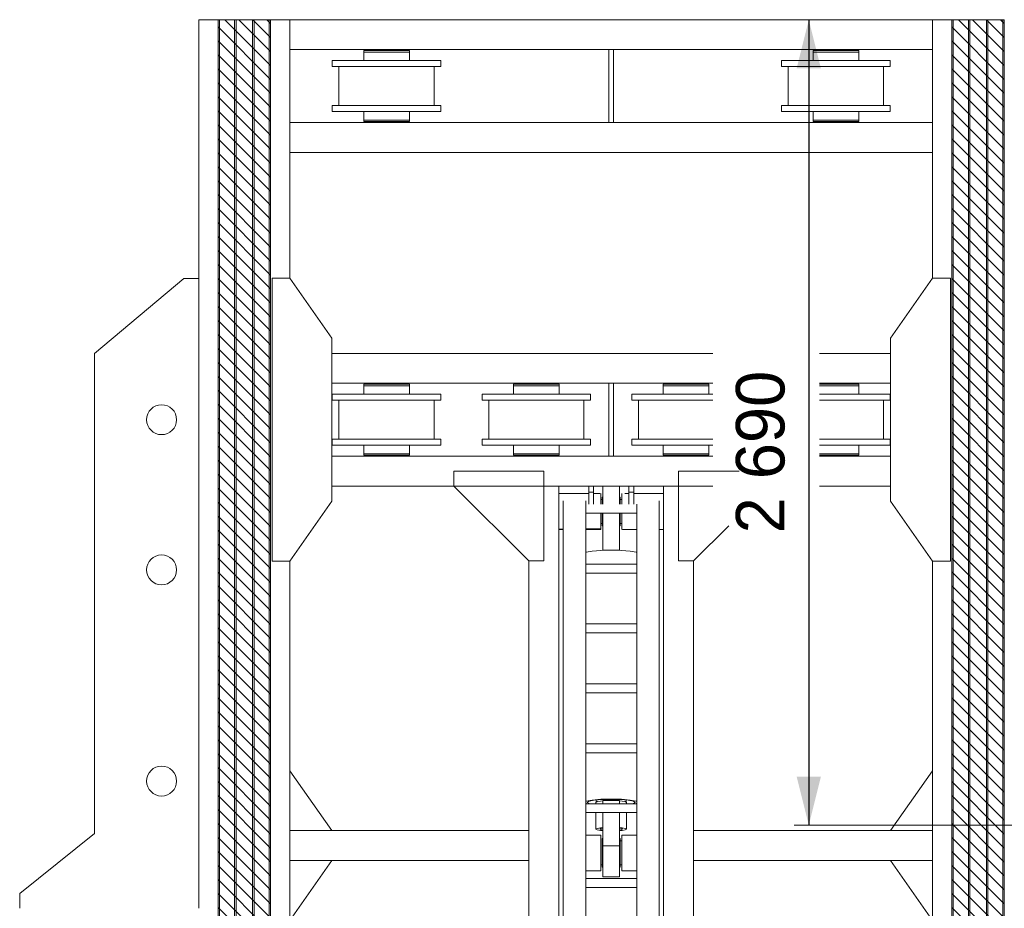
# Model space of a CAD drawing. Header units: millimetres. Extents: x 11264 to 19674, y -752784 to -746844.
# Tile 9 of 56: x 12537 to 13044, y -747993 to -747536. Entities that reach past the tile are written whole.
import ezdxf
from ezdxf.enums import TextEntityAlignment as Align

# ---------------------------------------------------------------- set-up
doc = ezdxf.new("R2010")
doc.units = ezdxf.units.MM
doc.header["$MEASUREMENT"] = 0
doc.linetypes.add('DGN Style 1', pattern=[238.072395, 0.396127, -237.676268])
doc.linetypes.add('DGN Style 6', pattern=[753.433768, 0.396127, -158.450845, 277.288979, -158.450845, 0.396127, -158.450845])
for name, color, linetype, lineweight in [('Main Cradle', 7, 'Continuous', 0), ('Main Cradle Hydraulic Arm Support', 7, 'Continuous', 0), ('Sheave', 7, 'Continuous', 0)]:
    doc.layers.add(name, color=color, linetype=linetype, lineweight=lineweight)
doc.styles.add('Style-ENGINEERING', font='ENGINEERING.shx')
doc.styles.add('Style-ENGINEERING_0', font='ENGINEERING.shx')
doc.dimstyles.new('MetricMM', dxfattribs={"dimtxt": 3, "dimasz": 3, "dimexe": 1.5, "dimexo": 1.5, "dimgap": 1.5, "dimtad": 1, "dimdec": 0, "dimzin": 7, "dimtxsty": 'Style-ENGINEERING_0', "dimcen": 0.09, "dimclrd": 1, "dimclre": 1, "dimclrt": 7, "dimadec": 0, "dimazin": 3, "dimtfac": 1, "dimtdec": 0, "dimtofl": 0, "dimtmove": 0, "dimatfit": 3, "dimfxl": 1, "dimtzin": 7, "dimlwd": -1, "dimlwe": 0, "dimarcsym": 0})

# ---------------------------------------------------------------- blocks, each defined once
blk = doc.blocks.new('*D93')
at = {"color": 1, "linetype": 'Continuous', "lineweight": 0, "transparency": 16777216}
for p, q in [((-2474.46, 2278.47), (-2533.08, 2278.47)), ((-2412.09, 1864.01), (-2533.08, 1864.01))]:
    blk.add_line(p, q, dxfattribs=at)
at = {"color": 1, "linetype": 'Continuous', "transparency": 16777216}
blk.add_line((-2525.58, 2278.47), (-2525.58, 1864.01), dxfattribs=at)
at = {"color": 1, "linetype": 'Continuous', "lineweight": 0, "transparency": 16777216, "extrusion": (0, 0, -1)}
blk.add_solid([(2531.83, 2253.47), (2525.58, 2278.47), (2519.33, 2253.47)], dxfattribs=at)
at = {"color": 1, "linetype": 'Continuous', "lineweight": 0, "transparency": 16777216}
blk.add_solid([(-2519.33, 1889.01), (-2525.58, 1864.01), (-2531.83, 1889.01)], dxfattribs=at)
at = {"layer": 'Defpoints', "color": 7, "linetype": 'Continuous', "lineweight": 0, "transparency": 16777216}
for p in [(-2461.96, 2278.47), (-2525.58, 2071.24), (-2525.58, 1864.01), (-2399.59, 1864.01)]:
    blk.add_point(p, dxfattribs=at)
at = {"color": 7, "linetype": 'Continuous', "lineweight": 0, "transparency": 16777216, "style": 'Style-ENGINEERING'}
blk.add_text('2 690', height=25, rotation=90, dxfattribs=at).set_placement((-2550.58, 2014.16), align=Align.MIDDLE_LEFT)
blk = doc.blocks.new('*U106')
at = {"layer": 'Main Cradle', "color": 7, "linetype": 'Continuous', "lineweight": 0}
for p, q in [((-11.53, 172.95), (-26.94, 172.95)), ((9.11, 172.95), (-9.07, 172.95)), ((26.99, 172.95), (11.58, 172.95)), ((-143.68, -4.34), (-165.25, 26.48)), ((143.72, -4.34), (165.29, 26.48)), ((-165.25, -50.57), (-143.68, -19.75)), ((165.29, -50.57), (143.72, -19.75))]:
    blk.add_line(p, q, dxfattribs=at)
at = {"layer": 'Main Cradle Hydraulic Arm Support', "color": 7, "linetype": 'Continuous', "lineweight": 0}
for p, q in [((-26.94, -180.71), (-26.94, 172.95)), ((-11.53, 169.87), (-11.53, 172.95)), ((-9.07, 172.95), (-11.53, 172.95)), ((-9.07, 172.95), (-9.07, 169.87)), ((9.11, 172.95), (9.11, 169.87)), ((9.11, 172.95), (11.58, 172.95)), ((11.58, 169.87), (11.58, 172.95)), ((26.99, -180.71), (26.99, 172.95)), ((-11.53, 169.1), (-26.94, 169.1)), ((-11.53, 163.59), (-11.53, 169.87)), ((-11.53, 169.87), (-9.07, 169.87)), ((-9.07, 169.87), (-9.07, 163.59)), ((-5.8, 169.1), (-9.07, 169.1)), ((-5.37, 169.1), (-5.45, 169.1)), ((-5.37, 169.1), (-5.37, 168.39)), ((5.41, 168.39), (5.41, 169.1)), ((5.41, 169.1), (5.54, 169.1)), ((7.08, 169.1), (9.11, 169.1)), ((11.58, 169.87), (9.11, 169.87)), ((9.11, 169.87), (9.11, 163.59)), ((11.58, 163.59), (11.58, 169.87)), ((11.58, 169.1), (26.99, 169.1)), ((-24.63, -142.97), (-24.63, 165.25)), ((-13.08, -142.97), (-13.08, 165.25)), ((-4.6, 166.02), (-5.37, 166.02)), ((-5.37, 166.01), (-4.6, 166.01)), ((-4.22, 167.15), (-4.6, 167.15)), ((4.64, 167.15), (4.26, 167.15)), ((5.41, 166.02), (4.64, 166.02)), ((4.64, 166), (5.41, 166)), ((4.64, 166), (5.41, 166)), ((13.12, 158.97), (13.12, 163.59)), ((24.68, -142.97), (24.68, 165.25)), ((13.12, 158.97), (-13.08, 158.97)), ((13.12, 158.97), (13.12, -142.97)), ((-5.37, 153.7), (-4.6, 153.7)), ((-4.6, 153.7), (-5.37, 153.7)), ((-4.6, 153.7), (-5.37, 153.7)), ((-5.37, 153.7), (-4.6, 153.7)), ((-5.37, 153.69), (-4.6, 153.69)), ((-4.22, 152.55), (-4.6, 152.55)), ((4.64, 152.55), (4.26, 152.55)), ((4.64, 153.7), (5.41, 153.7)), ((5.41, 153.7), (4.64, 153.7)), ((4.64, 153.7), (5.41, 153.7)), ((4.64, 153.69), (5.41, 153.69)), ((-24.63, 150.82), (-26.94, 150.76)), ((-26.94, 150.61), (-24.63, 150.61)), ((-24.63, 151.31), (-24.63, 151.31)), ((13.12, 150.61), (5.81, 150.61)), ((24.68, 151.31), (24.68, 151.31)), ((26.99, 150.61), (24.68, 150.61)), ((4.26, 139.97), (-4.22, 139.97)), ((12.83, 138.93), (13.12, 138.76)), ((-42.35, 134.43), (-42.35, -4.34)), ((13.12, 132.78), (-13.08, 132.78)), ((42.4, 134.43), (42.4, -4.34)), ((-13.08, 128.15), (13.12, 128.15)), ((-13.08, 101.96), (13.12, 101.96)), ((13.12, 97.34), (-13.08, 97.34)), ((-13.08, 71.14), (13.12, 71.14)), ((13.12, 66.52), (-13.08, 66.52)), ((-13.08, 40.33), (13.12, 40.33)), ((13.12, 35.7), (-13.08, 35.7)), ((-7.84, 10.2), (-7.84, 9.51)), ((-7.68, 11.34), (-7.68, 10.29)), ((-4.22, 11.15), (-4.22, 9.51)), ((-4.22, 11.15), (4.26, 11.15)), ((4.26, 9.51), (4.26, 11.15)), ((7.73, 10.29), (7.73, 11.34)), ((7.88, 9.51), (7.88, 10.2)), ((12.35, 10.2), (12.35, 10.2)), ((-13.08, 9.51), (13.12, 9.51)), ((13.12, 4.89), (-13.08, 4.89)), ((-7.84, 4.89), (-7.84, -3.57)), ((-4.22, 4.89), (-4.22, -12.18)), ((4.26, -12.18), (4.26, 4.89)), ((7.88, -3.57), (7.88, 4.89)), ((-165.25, -4.34), (-42.35, -4.34)), ((-42.35, -4.34), (-42.35, -19.75)), ((65.88, -4.34), (42.4, -4.34)), ((42.4, -4.34), (42.4, -19.75)), ((165.29, -4.34), (65.88, -4.34)), ((-13.08, -6.63), (-5.36, -6.64)), ((-5.36, -6.87), (-5.37, -6.87)), ((-5.36, -6.64), (-5.36, -6.87)), ((-4.6, -8.46), (-4.22, -8.46)), ((4.26, -8.46), (4.64, -8.46)), ((4.64, -9.64), (5.41, -9.64)), ((5.41, -6.64), (13.12, -6.64)), ((4.26, -12.18), (-4.22, -12.18)), ((4.26, -16.91), (4.26, -12.18)), ((-165.25, -19.75), (-42.35, -19.75)), ((-42.35, -19.75), (-42.35, -143.11)), ((-42.35, -19.75), (-42.35, -19.75)), ((65.88, -19.75), (42.4, -19.75)), ((42.4, -19.75), (42.4, -143.11)), ((42.4, -19.75), (42.4, -19.75)), ((165.29, -19.75), (65.88, -19.75)), ((-4.6, -21.96), (-5.36, -21.96)), ((-4.22, -23.15), (-4.6, -23.15)), ((4.64, -23.15), (4.26, -23.15)), ((5.41, -21.96), (4.64, -21.96)), ((-13.08, -29.01), (13.12, -29.01)), ((13.12, -33.63), (-13.08, -33.63)), ((-13.08, -59.83), (13.12, -59.83)), ((13.12, -64.45), (-13.08, -64.45)), ((-13.08, -90.64), (13.12, -90.64)), ((13.12, -95.27), (-13.08, -95.27)), ((-13.08, -121.46), (13.12, -121.46)), ((13.12, -126.08), (-13.08, -126.08)), ((-24.63, -134.84), (-24.63, -134.84)), ((24.68, -134.84), (24.68, -134.84)), ((-24.63, -173.95), (-24.63, -142.97)), ((-24.63, -142.97), (-13.08, -142.97)), ((-13.08, -173.95), (-13.08, -142.97)), ((13.12, -142.97), (13.12, -173.95)), ((24.68, -142.97), (13.12, -142.97)), ((24.68, -142.97), (24.68, -173.95)), ((-13.08, -150.84), (13.12, -150.84)), ((-26.94, -157), (-26.29, -157)), ((-26.28, -157), (-26.14, -157)), ((-26.13, -157), (-26.12, -157)), ((26.17, -157), (26.18, -157)), ((26.19, -157), (26.33, -157)), ((26.34, -157), (26.99, -157)), ((24.68, -160.35), (24.68, -166.25)), ((24.68, -170.5), (24.68, -170.5)), ((-26.2, -175.49), (-26.94, -175.49)), ((-24.63, -172.39), (-26.12, -172.39)), ((-24.63, -172.39), (-26.12, -172.39)), ((-26.12, -172.41), (-24.63, -172.41)), ((-24.63, -173.95), (-13.08, -173.95)), ((13.12, -173.95), (24.68, -173.95)), ((26.17, -172.41), (24.68, -172.41)), ((24.68, -172.41), (26.17, -172.41)), ((26.99, -175.49), (26.24, -175.49))]:
    blk.add_line(p, q, dxfattribs=at)
at = {"layer": 'Main Cradle Hydraulic Arm Support', "color": 7, "linetype": 'Continuous', "lineweight": 0, "ltscale": 0.154083}
blk.add_line((65.88, -166.6), (79.99, -180.71), dxfattribs=at)
at = {"layer": 'Main Cradle Hydraulic Arm Support', "color": 7, "linetype": 'Continuous', "lineweight": 0, "ltscale": 0.154083, "flags": 128}
for points in [[(-80.87, 180.65), (-34.64, 180.65), (-34.64, 134.43), (-42.35, 134.43), (-80.87, 172.95), (-80.87, 180.65)], [(65.88, 180.65), (34.69, 180.65), (34.69, 134.43), (42.4, 134.43), (60.52, 152.55)], [(-34.64, -180.71), (-34.64, -143.11), (-42.35, -143.11), (-79.95, -180.71)], [(34.69, -180.71), (34.69, -143.11), (42.4, -143.11), (65.88, -166.6)]]:
    blk.add_lwpolyline(points, dxfattribs=at)
at = {"layer": 'Main Cradle Hydraulic Arm Support', "color": 7, "linetype": 'Continuous', "lineweight": 0, "flags": 128}
for points in [[(-4.22, 172.95), (-4.22, 170.78), (-4.22, 166.68), (-4.22, 163.59)], [(4.26, 172.95), (4.26, 170.78), (4.26, 166.68), (4.26, 163.59)], [(-5.37, 168.39), (-5.37, 166.39), (-5.37, 163.59)], [(5.41, 163.59), (5.41, 166.39), (5.41, 168.39)], [(11.58, 169.1), (11.58, 169.1), (11.58, 169.1)], [(-4.6, 163.59), (-4.6, 163.74), (-4.6, 165.85), (-4.6, 167.05), (-4.6, 167.15), (-4.6, 167.15)], [(4.64, 163.59), (4.64, 163.74), (4.64, 165.85), (4.64, 167.05), (4.64, 167.15), (4.64, 167.15)], [(-5.37, 158.97), (-5.37, 156.32), (-5.37, 153.32), (-5.37, 151.31), (-13.08, 151.12)], [(-4.6, 152.55), (-4.6, 153.56), (-4.6, 155.53), (-4.6, 158.15), (-4.6, 158.97)], [(-4.22, 158.97), (-4.22, 139.97), (-4.22, 139.87)], [(4.26, 158.97), (4.26, 139.97), (4.26, 139.87)], [(4.64, 152.55), (4.64, 153.56), (4.64, 155.53), (4.64, 158.15), (4.64, 158.97)], [(5.49, 150.61), (5.41, 150.61), (5.41, 151.31), (5.41, 153.32), (5.41, 156.32), (5.41, 158.97)], [(-13.08, 150.61), (-5.37, 150.61), (-5.37, 151.31), (-13.08, 151.12)], [(12.83, 138.93), (9.83, 139.48), (5.33, 139.85), (0.02, 139.97), (-5.28, 139.85), (-9.78, 139.48), (-12.79, 138.93), (-13.08, 138.76)], [(-4.22, 139.87), (0.02, 139.97), (4.26, 139.87)], [(13.12, 10.67), (12.83, 10.85), (9.83, 11.39), (5.33, 11.76), (0.02, 11.89), (-5.28, 11.76), (-9.78, 11.39), (-12.79, 10.85), (-13.08, 10.67)], [(12.35, 10.2), (11.41, 10.78), (8.74, 11.26), (4.74, 11.59), (0.02, 11.7), (-4.7, 11.59), (-8.69, 11.26), (-11.37, 10.78), (-12.3, 10.2), (-12.3, 10.2)], [(-12.3, 10.2), (-11.37, 9.63), (-10.71, 9.51)], [(-4.22, 10.98), (-5.53, 10.87), (-7.24, 10.56), (-7.84, 10.2), (-7.84, 10.2)], [(7.88, 10.2), (7.28, 10.56), (5.58, 10.87), (4.26, 10.98)], [(10.75, 9.51), (11.41, 9.63), (12.35, 10.2)], [(-13.08, 9.73), (-12.79, 9.56), (-12.52, 9.51)], [(12.57, 9.51), (12.83, 9.56), (13.12, 9.73)], [(-42.35, -4.41), (-42.35, -4.34), (-42.35, -4.34)], [(-4.22, -2.78), (-5.53, -2.89), (-7.24, -3.2), (-7.84, -3.57), (-7.24, -3.93), (-5.53, -4.24), (-4.22, -4.35)], [(-5.83, -3.57), (-5.39, -3.29), (-4.22, -3.08)], [(-4.22, -4.05), (-5.39, -3.84), (-5.83, -3.57)], [(7.88, -3.57), (7.28, -3.2), (5.58, -2.89), (4.26, -2.78)], [(4.26, -3.08), (5.43, -3.29), (5.88, -3.57), (5.43, -3.84), (4.26, -4.05)], [(4.26, -4.35), (5.58, -4.24), (7.28, -3.93), (7.88, -3.57)], [(42.4, -4.34), (42.4, -4.34), (42.4, -4.41)], [(-13.08, -6.71), (-5.36, -6.87), (-5.36, -7.8), (-5.36, -8.46), (-5.36, -11.16), (-5.36, -14.58), (-5.36, -18.18), (-5.36, -21.42), (-5.36, -23.8), (-5.36, -24.97), (-13.08, -24.98)], [(-4.6, -23.15), (-4.6, -22.26), (-4.6, -20.38), (-4.6, -17.81), (-4.6, -14.94), (-4.6, -12.19), (-4.6, -10), (-4.6, -8.68), (-4.6, -8.46)], [(4.64, -23.15), (4.64, -22.26), (4.64, -20.38), (4.64, -17.81), (4.64, -14.94), (4.64, -12.19), (4.64, -10), (4.64, -8.68), (4.64, -8.46)], [(5.42, -6.87), (5.41, -6.87), (5.41, -6.64)], [(13.12, -24.97), (5.41, -24.97), (5.41, -23.8), (5.41, -21.42), (5.41, -18.18), (5.41, -14.58), (5.41, -11.16), (5.41, -8.46), (5.41, -6.87), (13.12, -6.71)], [(4.26, -16.91), (4.26, -21.48), (4.26, -25.2), (4.26, -27.52), (4.26, -28.1), (-4.22, -28.1), (-4.22, -27.52), (-4.22, -25.2), (-4.22, -21.48), (-4.22, -16.91), (-4.22, -12.18)], [(-26.12, -157.71), (-26.12, -159.71), (-26.12, -162.71), (-26.12, -166.25), (-26.12, -169.79), (-26.12, -172.79), (-26.12, -174.79), (-26.12, -175.49), (-26.14, -175.49)], [(26.19, -175.49), (26.17, -175.49), (26.17, -174.79), (26.17, -172.79), (26.17, -169.79), (26.17, -166.25), (26.17, -162.71), (26.17, -159.71), (26.17, -157.71)], [(-24.63, -179.17), (-24.63, -177.14), (-24.63, -173.95)], [(24.68, -173.95), (24.68, -177.14), (24.68, -179.17)]]:
    blk.add_lwpolyline(points, dxfattribs=at)
blk = doc.blocks.new('*U58')
at = {"linetype": 'DGN Style 6', "lineweight": 0}
h = blk.add_hatch(dxfattribs=at)
h.set_pattern_fill('HATCH', color=5, style=0, pattern_type=2)
h.set_pattern_definition([(135, (-2851.809, 1050.6825), (3.595457, 3.595457), [])])
h.paths.add_polyline_path([(-2829.46, 1021.15), (-2829.46, 2278.47), (-2802.5, 2278.47), (-2802.5, 1021.15)])
h = blk.add_hatch(dxfattribs=at)
h.set_pattern_fill('HATCH', color=5, style=0, pattern_type=2)
h.set_pattern_definition([(135, (-2474.3054, 1050.6825), (3.595457, 3.595457), [])])
h.paths.add_polyline_path([(-2451.96, 1021.15), (-2451.96, 2278.47), (-2424.99, 2278.47), (-2424.99, 1021.15)])
at = {"color": 5, "linetype": 'Continuous', "lineweight": 0, "flags": 128}
for points in [[(-2829.46, 1021.15), (-2829.46, 2278.47), (-2802.5, 2278.47), (-2802.5, 1021.15), (-2829.46, 1021.15)], [(-2451.96, 1021.15), (-2451.96, 2278.47), (-2424.99, 2278.47), (-2424.99, 1021.15), (-2451.96, 1021.15)]]:
    blk.add_lwpolyline(points, close=True, dxfattribs=at)
at = {"layer": 'Main Cradle', "color": 7, "linetype": 'Continuous', "lineweight": 0}
for p, q in [((-2829.46, 2278.47), (-2839.46, 2278.47)), ((-2839.46, 2278.47), (-2839.46, 2145.31)), ((-2829.46, 2278.47), (-2829.46, 1021.15)), ((-2829.46, 2278.47), (-2828.75, 2278.47)), ((-2828.75, 2278.47), (-2828.75, 1021.15)), ((-2820.99, 2278.47), (-2828.75, 2278.47)), ((-2820.99, 2278.47), (-2820.99, 1021.15)), ((-2820.99, 2278.47), (-2820.22, 2278.47)), ((-2820.22, 2278.47), (-2820.22, 1021.15)), ((-2811.74, 2278.47), (-2820.22, 2278.47)), ((-2811.74, 2278.47), (-2811.74, 1021.15)), ((-2811.74, 2278.47), (-2810.97, 2278.47)), ((-2810.97, 2278.47), (-2810.97, 1021.15)), ((-2803.21, 2278.47), (-2810.97, 2278.47)), ((-2803.21, 2278.47), (-2803.21, 1021.15)), ((-2803.21, 2278.47), (-2802.5, 2278.47)), ((-2802.5, 2278.47), (-2802.5, 1021.15)), ((-2792.5, 2278.47), (-2802.5, 2278.47)), ((-2792.5, 2278.47), (-2792.5, 2145.46)), ((-2792.5, 2278.47), (-2461.96, 2278.47)), ((-2461.96, 2278.47), (-2461.96, 2145.46)), ((-2461.96, 2278.47), (-2451.96, 2278.47)), ((-2451.96, 2278.47), (-2451.96, 1021.15)), ((-2451.25, 2278.47), (-2451.96, 2278.47)), ((-2451.25, 2278.47), (-2451.25, 1021.15)), ((-2451.25, 2278.47), (-2443.48, 2278.47)), ((-2443.48, 2278.47), (-2443.48, 1021.15)), ((-2442.71, 2278.47), (-2443.48, 2278.47)), ((-2442.71, 2278.47), (-2442.71, 1021.15)), ((-2442.71, 2278.47), (-2434.24, 2278.47)), ((-2434.24, 2278.47), (-2434.24, 1021.15)), ((-2433.47, 2278.47), (-2434.24, 2278.47)), ((-2433.47, 2278.47), (-2433.47, 1021.15)), ((-2433.47, 2278.47), (-2425.7, 2278.47)), ((-2425.7, 2278.47), (-2425.7, 1021.15)), ((-2424.99, 2278.47), (-2425.7, 2278.47)), ((-2792.5, 2263.06), (-2628.46, 2263.06)), ((-2754.53, 2262.6), (-2731.05, 2262.6)), ((-2754.53, 2262.6), (-2748.95, 2262.6)), ((-2754.53, 2262.6), (-2754.53, 2261.83)), ((-2754.53, 2261.83), (-2731.05, 2261.83)), ((-2754.53, 2261.83), (-2731.05, 2261.83)), ((-2754.53, 2261.83), (-2754.53, 2261.83)), ((-2754.53, 2261.83), (-2754.53, 2257.44)), ((-2748.95, 2263.06), (-2748.95, 2262.6)), ((-2736.63, 2262.6), (-2748.95, 2262.6)), ((-2736.63, 2262.6), (-2736.63, 2263.06)), ((-2736.63, 2262.6), (-2731.05, 2262.6)), ((-2736.63, 2262.6), (-2736.63, 2262.6)), ((-2736.63, 2261.83), (-2736.63, 2261.83)), ((-2731.05, 2261.83), (-2731.05, 2262.6)), ((-2731.05, 2257.44), (-2731.05, 2261.83)), ((-2626, 2263.06), (-2461.96, 2263.06)), ((-2523.41, 2262.6), (-2499.92, 2262.6)), ((-2523.41, 2262.6), (-2517.83, 2262.6)), ((-2523.41, 2262.6), (-2523.41, 2261.83)), ((-2523.41, 2261.83), (-2499.92, 2261.83)), ((-2523.41, 2261.83), (-2499.92, 2261.83)), ((-2523.41, 2261.83), (-2523.41, 2261.83)), ((-2523.41, 2261.83), (-2523.41, 2257.44)), ((-2517.83, 2263.06), (-2517.83, 2262.6)), ((-2505.5, 2262.6), (-2517.83, 2262.6)), ((-2505.5, 2262.6), (-2505.5, 2263.06)), ((-2505.5, 2262.6), (-2499.92, 2262.6)), ((-2505.5, 2262.6), (-2505.5, 2262.6)), ((-2505.5, 2261.83), (-2505.5, 2261.83)), ((-2499.92, 2261.83), (-2499.92, 2262.6)), ((-2499.92, 2257.44), (-2499.92, 2261.83)), ((-2770.71, 2257.44), (-2754.53, 2257.44)), ((-2770.71, 2257.44), (-2770.71, 2254.36)), ((-2770.71, 2257.44), (-2714.87, 2257.44)), ((-2770.71, 2254.36), (-2714.87, 2254.36)), ((-2767.29, 2254.36), (-2754.53, 2254.36)), ((-2767.29, 2254.36), (-2767.29, 2234.33)), ((-2767.29, 2254.36), (-2718.29, 2254.36)), ((-2754.53, 2254.36), (-2762.67, 2254.36)), ((-2722.91, 2254.36), (-2762.67, 2254.36)), ((-2731.05, 2257.44), (-2754.53, 2257.44)), ((-2731.05, 2257.44), (-2714.87, 2257.44)), ((-2731.05, 2257.44), (-2731.05, 2257.44)), ((-2731.05, 2254.36), (-2718.29, 2254.36)), ((-2722.91, 2254.36), (-2731.05, 2254.36)), ((-2731.05, 2254.36), (-2731.05, 2254.36)), ((-2718.29, 2234.33), (-2718.29, 2254.36)), ((-2714.87, 2254.36), (-2714.87, 2257.44)), ((-2539.59, 2257.44), (-2523.41, 2257.44)), ((-2539.59, 2257.44), (-2539.59, 2254.36)), ((-2539.59, 2257.44), (-2483.75, 2257.44)), ((-2539.59, 2254.36), (-2483.75, 2254.36)), ((-2536.16, 2254.36), (-2523.41, 2254.36)), ((-2536.16, 2254.36), (-2536.16, 2234.33)), ((-2536.16, 2254.36), (-2487.17, 2254.36)), ((-2523.41, 2254.36), (-2531.54, 2254.36)), ((-2491.79, 2254.36), (-2531.54, 2254.36)), ((-2499.92, 2257.44), (-2523.41, 2257.44)), ((-2499.92, 2257.44), (-2483.75, 2257.44)), ((-2499.92, 2257.44), (-2499.92, 2257.44)), ((-2499.92, 2254.36), (-2487.17, 2254.36)), ((-2491.79, 2254.36), (-2499.92, 2254.36)), ((-2499.92, 2254.36), (-2499.92, 2254.36)), ((-2487.17, 2234.33), (-2487.17, 2254.36)), ((-2483.75, 2254.36), (-2483.75, 2257.44)), ((-2770.71, 2234.33), (-2767.29, 2234.33)), ((-2770.71, 2234.33), (-2770.71, 2231.24)), ((-2770.71, 2234.33), (-2714.87, 2234.33)), ((-2754.53, 2234.33), (-2762.67, 2234.33)), ((-2722.91, 2234.33), (-2731.05, 2234.33)), ((-2718.29, 2234.33), (-2714.87, 2234.33)), ((-2714.87, 2231.24), (-2714.87, 2234.33)), ((-2539.59, 2234.33), (-2536.16, 2234.33)), ((-2539.59, 2234.33), (-2539.59, 2231.24)), ((-2539.59, 2234.33), (-2483.75, 2234.33)), ((-2523.41, 2234.33), (-2531.54, 2234.33)), ((-2491.79, 2234.33), (-2499.92, 2234.33)), ((-2487.17, 2234.33), (-2483.75, 2234.33)), ((-2483.75, 2231.24), (-2483.75, 2234.33)), ((-2770.71, 2231.24), (-2714.87, 2231.24)), ((-2754.53, 2231.24), (-2754.53, 2226.85)), ((-2731.05, 2231.24), (-2731.05, 2231.24)), ((-2731.05, 2226.85), (-2731.05, 2231.24)), ((-2539.59, 2231.24), (-2483.75, 2231.24)), ((-2523.41, 2231.24), (-2523.41, 2226.85)), ((-2499.92, 2231.24), (-2499.92, 2231.24)), ((-2499.92, 2226.85), (-2499.92, 2231.24)), ((-2792.5, 2225.62), (-2628.46, 2225.62)), ((-2754.53, 2226.85), (-2731.05, 2226.85)), ((-2754.53, 2226.85), (-2754.53, 2226.08)), ((-2754.53, 2226.85), (-2731.05, 2226.85)), ((-2754.53, 2226.08), (-2731.05, 2226.08)), ((-2748.95, 2226.08), (-2748.95, 2225.62)), ((-2736.63, 2226.08), (-2736.63, 2226.08)), ((-2736.63, 2225.62), (-2736.63, 2226.08)), ((-2731.05, 2226.85), (-2731.05, 2226.85)), ((-2731.05, 2226.08), (-2731.05, 2226.85)), ((-2626, 2225.62), (-2461.96, 2225.62)), ((-2523.41, 2226.85), (-2499.92, 2226.85)), ((-2523.41, 2226.85), (-2523.41, 2226.08)), ((-2523.41, 2226.85), (-2499.92, 2226.85)), ((-2523.41, 2226.08), (-2499.92, 2226.08)), ((-2517.83, 2226.08), (-2517.83, 2225.62)), ((-2505.5, 2226.08), (-2505.5, 2226.08)), ((-2505.5, 2225.62), (-2505.5, 2226.08)), ((-2499.92, 2226.85), (-2499.92, 2226.85)), ((-2499.92, 2226.08), (-2499.92, 2226.85)), ((-2792.5, 2210.21), (-2461.96, 2210.21)), ((-2770.93, 2106.79), (-2575.01, 2106.79)), ((-2520.01, 2106.79), (-2483.53, 2106.79)), ((-2770.93, 2091.38), (-2628.46, 2091.38)), ((-2754.53, 2090.91), (-2731.05, 2090.91)), ((-2754.53, 2090.91), (-2748.95, 2090.91)), ((-2754.53, 2090.91), (-2754.53, 2090.14)), ((-2754.53, 2090.14), (-2731.05, 2090.14)), ((-2754.53, 2090.14), (-2731.05, 2090.14)), ((-2754.53, 2090.14), (-2754.53, 2090.14)), ((-2754.53, 2090.14), (-2754.53, 2085.75)), ((-2748.95, 2091.38), (-2748.95, 2090.91)), ((-2736.63, 2090.91), (-2748.95, 2090.91)), ((-2736.63, 2090.91), (-2736.63, 2091.38)), ((-2736.63, 2090.91), (-2731.05, 2090.91)), ((-2736.63, 2090.91), (-2736.63, 2090.91)), ((-2736.63, 2090.14), (-2736.63, 2090.14)), ((-2731.05, 2090.14), (-2731.05, 2090.91)), ((-2731.05, 2085.75), (-2731.05, 2090.14)), ((-2677.49, 2090.91), (-2654.01, 2090.91)), ((-2677.49, 2090.91), (-2671.91, 2090.91)), ((-2677.49, 2090.91), (-2677.49, 2090.14)), ((-2677.49, 2090.14), (-2654.01, 2090.14)), ((-2677.49, 2090.14), (-2654.01, 2090.14)), ((-2677.49, 2090.14), (-2677.49, 2090.14)), ((-2677.49, 2090.14), (-2677.49, 2085.75)), ((-2671.91, 2091.38), (-2671.91, 2090.91)), ((-2659.59, 2090.91), (-2671.91, 2090.91)), ((-2659.59, 2090.91), (-2659.59, 2091.38)), ((-2659.59, 2090.91), (-2654.01, 2090.91)), ((-2659.59, 2090.91), (-2659.59, 2090.91)), ((-2659.59, 2090.14), (-2659.59, 2090.14)), ((-2654.01, 2090.14), (-2654.01, 2090.91)), ((-2654.01, 2085.75), (-2654.01, 2090.14)), ((-2626, 2091.38), (-2575.01, 2091.38)), ((-2600.45, 2090.91), (-2576.97, 2090.91)), ((-2600.45, 2090.91), (-2594.87, 2090.91)), ((-2600.45, 2090.91), (-2600.45, 2090.14)), ((-2600.45, 2090.14), (-2576.97, 2090.14)), ((-2600.45, 2090.14), (-2576.97, 2090.14)), ((-2600.45, 2090.14), (-2600.45, 2090.14)), ((-2600.45, 2090.14), (-2600.45, 2085.75)), ((-2594.87, 2091.38), (-2594.87, 2090.91)), ((-2582.54, 2090.91), (-2594.87, 2090.91)), ((-2582.54, 2090.91), (-2582.54, 2091.38)), ((-2582.54, 2090.91), (-2576.97, 2090.91)), ((-2582.54, 2090.91), (-2582.54, 2090.91)), ((-2582.54, 2090.14), (-2582.54, 2090.14)), ((-2576.97, 2090.14), (-2576.97, 2090.91)), ((-2576.97, 2085.75), (-2576.97, 2090.14)), ((-2520.01, 2091.38), (-2483.53, 2091.38)), ((-2520.01, 2090.91), (-2499.92, 2090.91)), ((-2520.01, 2090.91), (-2517.83, 2090.91)), ((-2520.01, 2090.14), (-2499.92, 2090.14)), ((-2520.01, 2090.14), (-2499.92, 2090.14)), ((-2517.83, 2091.38), (-2517.83, 2090.91)), ((-2505.5, 2090.91), (-2517.83, 2090.91)), ((-2505.5, 2090.91), (-2505.5, 2091.38)), ((-2505.5, 2090.91), (-2499.92, 2090.91)), ((-2505.5, 2090.91), (-2505.5, 2090.91)), ((-2505.5, 2090.14), (-2505.5, 2090.14)), ((-2499.92, 2090.14), (-2499.92, 2090.91)), ((-2499.92, 2085.75), (-2499.92, 2090.14)), ((-2770.71, 2085.75), (-2754.53, 2085.75)), ((-2770.71, 2085.75), (-2770.71, 2082.67)), ((-2770.71, 2085.75), (-2714.87, 2085.75)), ((-2770.71, 2082.67), (-2714.87, 2082.67)), ((-2767.29, 2082.67), (-2754.53, 2082.67)), ((-2767.29, 2082.67), (-2767.29, 2062.64)), ((-2767.29, 2082.67), (-2718.29, 2082.67)), ((-2754.53, 2082.67), (-2762.67, 2082.67)), ((-2722.91, 2082.67), (-2762.67, 2082.67)), ((-2731.05, 2085.75), (-2754.53, 2085.75)), ((-2731.05, 2085.75), (-2714.87, 2085.75)), ((-2731.05, 2085.75), (-2731.05, 2085.75)), ((-2731.05, 2082.67), (-2718.29, 2082.67)), ((-2722.91, 2082.67), (-2731.05, 2082.67)), ((-2731.05, 2082.67), (-2731.05, 2082.67)), ((-2718.29, 2062.64), (-2718.29, 2082.67)), ((-2714.87, 2082.67), (-2714.87, 2085.75)), ((-2693.67, 2085.75), (-2677.49, 2085.75)), ((-2693.67, 2085.75), (-2693.67, 2082.67)), ((-2693.67, 2085.75), (-2637.83, 2085.75)), ((-2693.67, 2082.67), (-2637.83, 2082.67)), ((-2690.25, 2082.67), (-2677.49, 2082.67)), ((-2690.25, 2082.67), (-2690.25, 2062.64)), ((-2690.25, 2082.67), (-2641.25, 2082.67)), ((-2677.49, 2082.67), (-2685.63, 2082.67)), ((-2645.87, 2082.67), (-2685.63, 2082.67)), ((-2654.01, 2085.75), (-2677.49, 2085.75)), ((-2654.01, 2085.75), (-2637.83, 2085.75)), ((-2654.01, 2085.75), (-2654.01, 2085.75)), ((-2654.01, 2082.67), (-2641.25, 2082.67)), ((-2645.87, 2082.67), (-2654.01, 2082.67)), ((-2654.01, 2082.67), (-2654.01, 2082.67)), ((-2641.25, 2062.64), (-2641.25, 2082.67)), ((-2637.83, 2082.67), (-2637.83, 2085.75)), ((-2616.63, 2085.75), (-2600.45, 2085.75)), ((-2616.63, 2085.75), (-2616.63, 2082.67)), ((-2616.63, 2085.75), (-2575.01, 2085.75)), ((-2616.63, 2082.67), (-2575.01, 2082.67)), ((-2613.21, 2082.67), (-2600.45, 2082.67)), ((-2613.21, 2082.67), (-2613.21, 2062.64)), ((-2613.21, 2082.67), (-2575.01, 2082.67)), ((-2600.45, 2082.67), (-2608.58, 2082.67)), ((-2575.01, 2082.67), (-2608.58, 2082.67)), ((-2576.97, 2085.75), (-2600.45, 2085.75)), ((-2576.97, 2085.75), (-2575.01, 2085.75)), ((-2576.97, 2085.75), (-2576.97, 2085.75)), ((-2576.97, 2082.67), (-2575.01, 2082.67)), ((-2575.01, 2082.67), (-2576.97, 2082.67)), ((-2576.97, 2082.67), (-2576.97, 2082.67)), ((-2520.01, 2085.75), (-2483.75, 2085.75)), ((-2499.92, 2085.75), (-2520.01, 2085.75)), ((-2520.01, 2082.67), (-2487.17, 2082.67)), ((-2491.79, 2082.67), (-2520.01, 2082.67)), ((-2520.01, 2082.67), (-2483.75, 2082.67)), ((-2499.92, 2085.75), (-2483.75, 2085.75)), ((-2499.92, 2085.75), (-2499.92, 2085.75)), ((-2499.92, 2082.67), (-2487.17, 2082.67)), ((-2491.79, 2082.67), (-2499.92, 2082.67)), ((-2499.92, 2082.67), (-2499.92, 2082.67)), ((-2487.17, 2062.64), (-2487.17, 2082.67)), ((-2483.75, 2082.67), (-2483.75, 2085.75)), ((-2770.71, 2062.64), (-2767.29, 2062.64)), ((-2770.71, 2062.64), (-2770.71, 2059.56)), ((-2770.71, 2062.64), (-2714.87, 2062.64)), ((-2754.53, 2062.64), (-2762.67, 2062.64)), ((-2722.91, 2062.64), (-2731.05, 2062.64)), ((-2718.29, 2062.64), (-2714.87, 2062.64)), ((-2714.87, 2059.56), (-2714.87, 2062.64)), ((-2693.67, 2062.64), (-2690.25, 2062.64)), ((-2693.67, 2062.64), (-2693.67, 2059.56)), ((-2693.67, 2062.64), (-2637.83, 2062.64)), ((-2677.49, 2062.64), (-2685.63, 2062.64)), ((-2645.87, 2062.64), (-2654.01, 2062.64)), ((-2641.25, 2062.64), (-2637.83, 2062.64)), ((-2637.83, 2059.56), (-2637.83, 2062.64)), ((-2616.63, 2062.64), (-2613.21, 2062.64)), ((-2616.63, 2062.64), (-2616.63, 2059.56)), ((-2616.63, 2062.64), (-2575.01, 2062.64)), ((-2600.45, 2062.64), (-2608.58, 2062.64)), ((-2575.01, 2062.64), (-2576.97, 2062.64)), ((-2520.01, 2062.64), (-2483.75, 2062.64)), ((-2491.79, 2062.64), (-2499.92, 2062.64)), ((-2487.17, 2062.64), (-2483.75, 2062.64)), ((-2483.75, 2059.56), (-2483.75, 2062.64)), ((-2770.71, 2059.56), (-2714.87, 2059.56)), ((-2754.53, 2059.56), (-2754.53, 2055.17)), ((-2731.05, 2059.56), (-2731.05, 2059.56)), ((-2731.05, 2055.17), (-2731.05, 2059.56)), ((-2693.67, 2059.56), (-2637.83, 2059.56)), ((-2677.49, 2059.56), (-2677.49, 2055.17)), ((-2654.01, 2059.56), (-2654.01, 2059.56)), ((-2654.01, 2055.17), (-2654.01, 2059.56)), ((-2616.63, 2059.56), (-2575.01, 2059.56)), ((-2600.45, 2059.56), (-2600.45, 2055.17)), ((-2576.97, 2059.56), (-2576.97, 2059.56)), ((-2576.97, 2055.17), (-2576.97, 2059.56)), ((-2520.01, 2059.56), (-2483.75, 2059.56)), ((-2499.92, 2059.56), (-2499.92, 2059.56)), ((-2499.92, 2055.17), (-2499.92, 2059.56)), ((-2770.93, 2053.93), (-2628.46, 2053.93)), ((-2754.53, 2055.17), (-2731.05, 2055.17)), ((-2754.53, 2055.17), (-2754.53, 2054.4)), ((-2754.53, 2055.17), (-2731.05, 2055.17)), ((-2754.53, 2054.4), (-2731.05, 2054.4)), ((-2748.95, 2054.4), (-2748.95, 2053.93)), ((-2736.63, 2054.4), (-2736.63, 2054.4)), ((-2736.63, 2053.93), (-2736.63, 2054.4)), ((-2731.05, 2055.17), (-2731.05, 2055.17)), ((-2731.05, 2054.4), (-2731.05, 2055.17)), ((-2677.49, 2055.17), (-2654.01, 2055.17)), ((-2677.49, 2055.17), (-2677.49, 2054.4)), ((-2677.49, 2055.17), (-2654.01, 2055.17)), ((-2677.49, 2054.4), (-2654.01, 2054.4)), ((-2671.91, 2054.4), (-2671.91, 2053.93)), ((-2659.59, 2054.4), (-2659.59, 2054.4)), ((-2659.59, 2053.93), (-2659.59, 2054.4)), ((-2654.01, 2055.17), (-2654.01, 2055.17)), ((-2654.01, 2054.4), (-2654.01, 2055.17)), ((-2626, 2053.93), (-2575.01, 2053.93)), ((-2600.45, 2055.17), (-2576.97, 2055.17)), ((-2600.45, 2055.17), (-2600.45, 2054.4)), ((-2600.45, 2055.17), (-2576.97, 2055.17)), ((-2600.45, 2054.4), (-2576.97, 2054.4)), ((-2594.87, 2054.4), (-2594.87, 2053.93)), ((-2582.54, 2054.4), (-2582.54, 2054.4)), ((-2582.54, 2053.93), (-2582.54, 2054.4)), ((-2576.97, 2055.17), (-2576.97, 2055.17)), ((-2576.97, 2054.4), (-2576.97, 2055.17)), ((-2520.01, 2055.17), (-2499.92, 2055.17)), ((-2520.01, 2055.17), (-2499.92, 2055.17)), ((-2520.01, 2054.4), (-2499.92, 2054.4)), ((-2520.01, 2053.93), (-2483.53, 2053.93)), ((-2517.83, 2054.4), (-2517.83, 2053.93)), ((-2505.5, 2054.4), (-2505.5, 2054.4)), ((-2505.5, 2053.93), (-2505.5, 2054.4)), ((-2499.92, 2055.17), (-2499.92, 2055.17)), ((-2499.92, 2054.4), (-2499.92, 2055.17)), ((-2770.93, 2038.53), (-2575.01, 2038.53)), ((-2520.01, 2038.53), (-2483.53, 2038.53)), ((-2792.5, 1999.85), (-2792.5, 1722.62)), ((-2461.96, 1999.85), (-2461.96, 1722.62))]:
    blk.add_line(p, q, dxfattribs=at)
at = {"layer": 'Main Cradle', "color": 7, "linetype": 'Continuous', "lineweight": 0, "ltscale": 0.154083, "flags": 128}
for points in [[(-2628.46, 2263.06), (-2626, 2263.06), (-2626, 2225.62), (-2628.46, 2225.62), (-2628.46, 2263.06)], [(-2628.46, 2091.38), (-2626, 2091.38), (-2626, 2053.93), (-2628.46, 2053.93), (-2628.46, 2091.38)]]:
    blk.add_lwpolyline(points, dxfattribs=at)
at = {"layer": 'Main Cradle', "color": 7, "linetype": 'Continuous', "lineweight": 0, "flags": 128}
for points in [[(-2792.5, 1999.85), (-2770.93, 2030.67), (-2770.93, 2114.64), (-2792.5, 2145.46), (-2801.74, 2145.46), (-2801.74, 1999.85), (-2792.5, 1999.85)], [(-2461.96, 1999.85), (-2483.53, 2030.67), (-2483.53, 2114.64), (-2461.96, 2145.46), (-2452.71, 2145.46), (-2452.71, 1999.85), (-2461.96, 1999.85)]]:
    blk.add_lwpolyline(points, dxfattribs=at)
at = {"layer": 'Sheave', "color": 7, "linetype": 'Continuous', "lineweight": 0}
for p, q in [((-2893.02, 2106.79), (-2847.17, 2145.31)), ((-2847.17, 2145.31), (-2839.46, 2145.31)), ((-2839.46, 2145.31), (-2839.46, 1821.25)), ((-2893.02, 1859.78), (-2893.02, 2106.79)), ((-2931.54, 1828.96), (-2893.02, 1859.78)), ((-2931.54, 1821.25), (-2931.54, 1828.96)), ((-2839.45, 1821.25), (-2839.46, 1821.25))]:
    blk.add_line(p, q, dxfattribs=at)
for centre, start, end in [((-2858.54, 2072.66), 0, 360), ((-2858.53, 2072.66), 90.0351, 269.9649), ((-2858.54, 1995.38), 0, 360), ((-2858.53, 1995.38), 90.0351, 269.9649), ((-2858.54, 1886.74), 0, 360), ((-2858.53, 1886.74), 90.0351, 269.9649)]:
    blk.add_arc(centre, 7.7, start, end, dxfattribs=at)
at = {"layer": 'Main Cradle Hydraulic Arm Support', "color": 7, "linetype": 'Continuous', "lineweight": 0}
blk.add_blockref('*U106', (-2627.25, 1865.58), dxfattribs=at)
at = {"color": 1, "linetype": 'Continuous'}
dim = blk.add_linear_dim(base=(-2525.58, 1864.01), p1=(-2461.96, 2278.47), p2=(-2399.59, 1864.01), angle=270, text='\\FSTANDARD;<>', dimstyle='MetricMM', override={"dimtxt": 25, "dimasz": 25, "dimexe": 7.5, "dimexo": 12.5, "dimgap": 12.5, "dimlfac": 6.49}, dxfattribs=at)
dim.commit()
dim.dimension.update_dxf_attribs({"geometry": '*D93', "text_midpoint": (-2525.58, 2071.24)})

msp = doc.modelspace()

# ---------------------------------------------------------------- block references
at = {"color": 7, "linetype": 'DGN Style 1', "lineweight": 0}
msp.add_blockref('*U58', (15468.65, -749814.35), dxfattribs=at)

doc.saveas('drawing.dxf')
